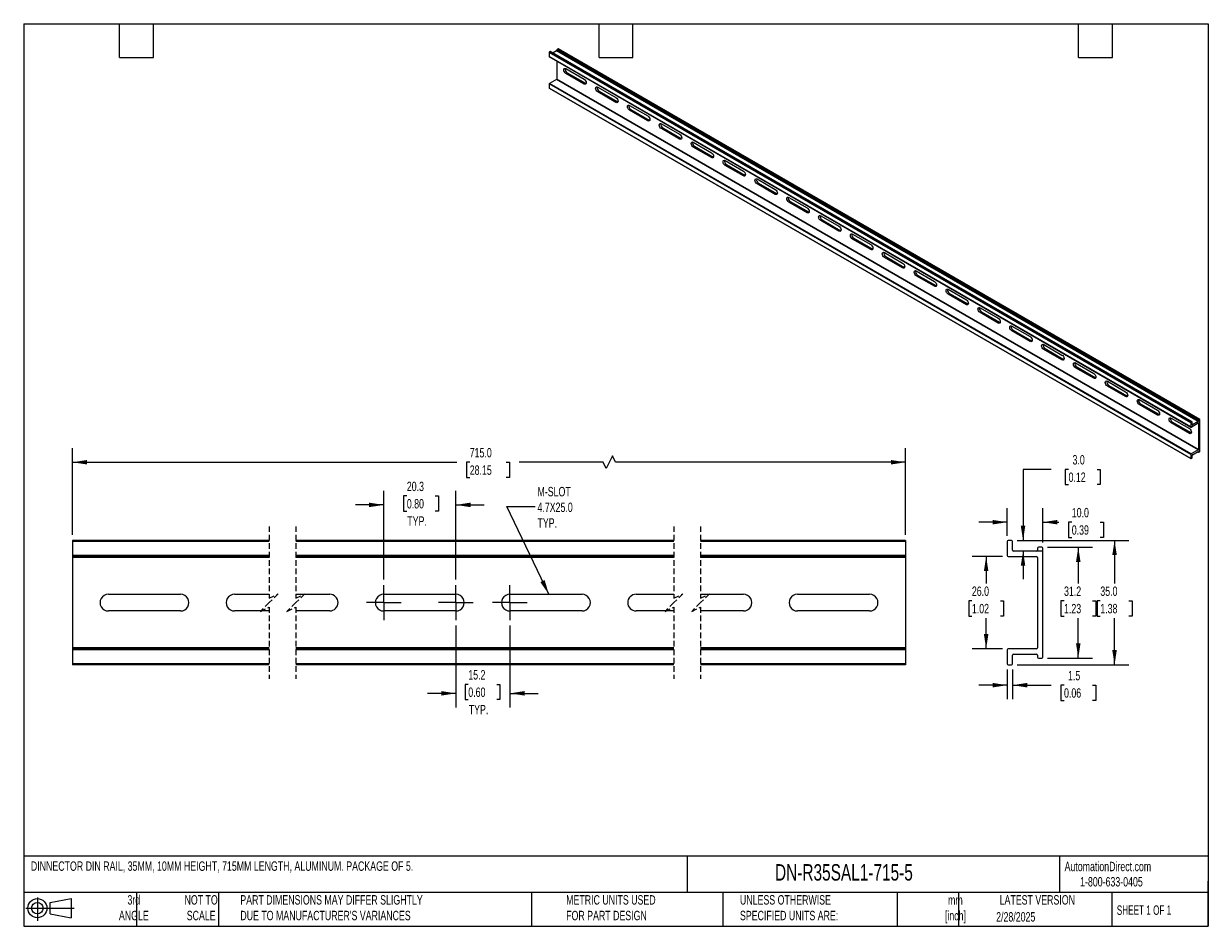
# Model space of a CAD drawing. Header units: millimetres. Extents: x 8 to 341, y 8 to 262.
import ezdxf

# ---------------------------------------------------------------- set-up
doc = ezdxf.new("R2010")
doc.units = ezdxf.units.MM
doc.header["$LTSCALE"] = 1.25
doc.linetypes.add('CENTERX2', pattern=[20.32, 12.7, -2.54, 2.54, -2.54])
doc.linetypes.add('HIDDEN', pattern=[1.905, 1.27, -0.635])
doc.layers.add('CENTER', color=40, linetype='CENTERX2')
doc.layers.add('DIMENSIONS', color=140, linetype='Continuous', lineweight=25)
doc.layers.add('TEXT', color=140, linetype='Continuous', lineweight=25)
doc.styles.add('SLDTEXTSTYLE0', font='TXT', dxfattribs={"width": 0.7})
doc.styles.add('SLDTEXTSTYLE1', font='TXT', dxfattribs={"width": 0.65})
doc.dimstyles.new('SLDDIMSTYLE0', dxfattribs={"dimtxt": 2.69751, "dimasz": 4.1275, "dimexe": 0, "dimexo": 0.0625, "dimgap": 0.674377, "dimtad": 0, "dimtih": 1, "dimtoh": 1, "dimrnd": 1e-09, "dimzin": 12, "dimdsep": 46, "dimtxsty": 'SLDTEXTSTYLE0', "dimsah": 1, "dimcen": 0.09, "dimadec": 0, "dimazin": 3, "dimtfac": 1, "dimtmove": 0, "dimatfit": 0, "dimfxl": 0, "dimfrac": 2, "dimtolj": 1, "dimtzin": 12, "dimarcsym": 0})
doc.dimstyles.new('SLDDIMSTYLE1', dxfattribs={"dimtxt": 2.69751, "dimasz": 4.1275, "dimexe": 0, "dimexo": 0.0625, "dimgap": 0.674377, "dimtad": 0, "dimtih": 1, "dimtoh": 1, "dimrnd": 1e-09, "dimzin": 4, "dimdsep": 46, "dimtxsty": 'SLDTEXTSTYLE0', "dimsah": 1, "dimcen": 0.09, "dimadec": 0, "dimazin": 1, "dimtfac": 1, "dimtofl": 0, "dimtmove": 0, "dimatfit": 3, "dimfxl": 0, "dimfrac": 2, "dimtolj": 1, "dimtzin": 12, "dimarcsym": 0})
doc.dimstyles.new('SLDDIMSTYLE2', dxfattribs={"dimtxt": 0.18, "dimasz": 4.1275, "dimexe": 0, "dimexo": 0.0625, "dimgap": 0, "dimtad": 0, "dimtih": 1, "dimtoh": 1, "dimdec": 0, "dimrnd": 1e-09, "dimzin": 0, "dimdsep": 46, "dimtxsty": 'Standard', "dimsah": 1, "dimcen": 0.09, "dimadec": 0, "dimazin": 0, "dimtfac": 4.1275, "dimtdec": 0, "dimtofl": 0, "dimtmove": 0, "dimatfit": 3, "dimfxl": 0, "dimfrac": 2, "dimtolj": 1, "dimtzin": 0, "dimarcsym": 0})
doc.dimstyles.new('SLDDIMSTYLE3', dxfattribs={"dimtxt": 2.69751, "dimasz": 4.1275, "dimexe": 0, "dimexo": 0.0625, "dimgap": 0.674377, "dimtad": 0, "dimtih": 1, "dimtoh": 1, "dimrnd": 1e-09, "dimzin": 4, "dimdsep": 46, "dimtxsty": 'SLDTEXTSTYLE0', "dimsah": 1, "dimcen": 0.09, "dimadec": 0, "dimazin": 1, "dimtfac": 1, "dimtmove": 0, "dimatfit": 0, "dimfxl": 0, "dimfrac": 2, "dimtolj": 1, "dimtzin": 12, "dimarcsym": 0})
doc.dimstyles.new('SLDDIMSTYLE4', dxfattribs={"dimtxt": 2.69751, "dimasz": 4.1275, "dimexe": 0, "dimexo": 0.0625, "dimgap": 0.674377, "dimtad": 0, "dimtih": 1, "dimtoh": 1, "dimrnd": 1e-09, "dimzin": 12, "dimdsep": 46, "dimtxsty": 'SLDTEXTSTYLE0', "dimsah": 1, "dimcen": 0.09, "dimadec": 0, "dimazin": 3, "dimtfac": 1, "dimtofl": 0, "dimtmove": 0, "dimatfit": 3, "dimfxl": 0, "dimfrac": 2, "dimtolj": 1, "dimtzin": 12, "dimarcsym": 0})

# ---------------------------------------------------------------- blocks, each defined once
blk = doc.blocks.new('Block11')
at = {"color": 7, "linetype": 'Continuous', "lineweight": 18}
for p, q in [((0, 3.6), (13.59, 3.6)), ((3.24, 6.64), (3.24, 0)), ((6.85, 5.21), (12.72, 6.29)), ((6.85, 2), (6.85, 5.21)), ((12.72, 6.29), (12.72, 0.91)), ((6.85, 2), (12.72, 0.91))]:
    blk.add_line(p, q, dxfattribs=at)
for radius in [2.69, 1.61]:
    blk.add_circle((3.24, 3.6), radius, dxfattribs=at)
blk = doc.blocks.new('Block12')
at = {"color": 7, "linetype": 'Continuous'}
blk.add_blockref('Block11', (0, 0), dxfattribs=at)
blk = doc.blocks.new('_D')
at = {"layer": 'DIMENSIONS'}
for p, q in [((129.56, 92.54), (129.56, 69.53)), ((144.76, 92.54), (144.76, 69.53)), ((129.56, 73.49), (121.62, 73.49)), ((133.06, 76.02), (132.16, 76.02)), ((132.16, 76.02), (132.16, 71.73)), ((141.08, 76.02), (141.98, 76.02)), ((141.98, 76.02), (141.98, 71.73)), ((144.76, 73.49), (152.7, 73.49)), ((132.16, 71.73), (133.06, 71.73)), ((141.98, 71.73), (141.08, 71.73))]:
    blk.add_line(p, q, dxfattribs=at)
for points in [[(129.56, 73.49), (125.43, 74.13), (125.43, 72.86)], [(144.76, 73.49), (148.89, 72.86), (148.89, 74.13)]]:
    blk.add_solid(points, dxfattribs=at)
at = {"layer": 'DIMENSIONS', "char_height": 2.646, "attachment_point": 1, "style": 'SLDTEXTSTYLE0'}
for s, insert in [('15.2', (133.06, 80.03)), ('0.60', (133.06, 75.14)), ('TYP.', (133.19, 70.25))]:
    blk.add_mtext(s, dxfattribs=dict(at, insert=insert))
blk = doc.blocks.new('_D_1')
at = {"layer": 'DIMENSIONS'}
for p, q in [((109.26, 105.5), (109.26, 130.49)), ((129.56, 105.5), (129.56, 130.49)), ((115.76, 129.04), (114.85, 129.04)), ((114.85, 129.04), (114.85, 124.76)), ((123.77, 129.04), (124.68, 129.04)), ((124.68, 129.04), (124.68, 124.76)), ((109.26, 126.52), (101.32, 126.52)), ((114.85, 124.76), (115.76, 124.76)), ((124.68, 124.76), (123.77, 124.76)), ((129.56, 126.52), (137.5, 126.52))]:
    blk.add_line(p, q, dxfattribs=at)
for points in [[(109.26, 126.52), (105.13, 127.16), (105.13, 125.89)], [(129.56, 126.52), (133.69, 125.89), (133.69, 127.16)]]:
    blk.add_solid(points, dxfattribs=at)
at = {"layer": 'DIMENSIONS', "char_height": 2.646, "attachment_point": 1, "style": 'SLDTEXTSTYLE0'}
for s, insert in [('20.3', (115.76, 133.06)), ('0.80', (115.76, 128.17)), ('TYP.', (115.89, 123.28))]:
    blk.add_mtext(s, dxfattribs=dict(at, insert=insert))
blk = doc.blocks.new('_D_2')
at = {"layer": 'DIMENSIONS'}
for p, q in [((21.67, 118.11), (21.67, 142.49)), ((173.62, 140.29), (171.86, 136.76)), ((174.5, 138.52), (173.62, 140.29)), ((256.1, 118.11), (256.1, 142.49)), ((21.67, 138.52), (129.8, 138.52)), ((133.46, 138.52), (132.55, 138.52)), ((132.55, 138.52), (132.55, 134.23)), ((143.72, 138.52), (144.62, 138.52)), ((144.62, 138.52), (144.62, 134.23)), ((170.97, 138.52), (147.37, 138.52)), ((171.86, 136.76), (170.97, 138.52)), ((256.1, 138.52), (174.5, 138.52)), ((132.55, 134.23), (133.46, 134.23)), ((144.62, 134.23), (143.72, 134.23))]:
    blk.add_line(p, q, dxfattribs=at)
for points in [[(21.67, 138.52), (25.79, 137.89), (25.79, 139.16)], [(256.1, 138.52), (251.97, 139.16), (251.97, 137.89)]]:
    blk.add_solid(points, dxfattribs=at)
at = {"layer": 'DIMENSIONS', "char_height": 2.646, "attachment_point": 1, "style": 'SLDTEXTSTYLE0'}
for s, insert in [('715.0', (133.46, 142.54)), ('28.15', (133.46, 137.64))]:
    blk.add_mtext(s, dxfattribs=dict(at, insert=insert))
blk = doc.blocks.new('SW_CENTERMARKSYMBOL_0')
at = {"layer": 'CENTER', "color": 0}
for p, q in [((0, 2.54), (0, 4.89)), ((-2.54, 0), (-4.89, 0)), ((0, 0), (-2.54, 0)), ((0, 0), (0, 2.54)), ((0, 0), (0, -2.54)), ((0, 0), (2.54, 0)), ((2.54, 0), (4.89, 0)), ((0, -2.54), (0, -4.89))]:
    blk.add_line(p, q, dxfattribs=at)
blk = doc.blocks.new('SW_CENTERMARKSYMBOL_1')
at = {"layer": 'CENTER', "color": 0}
for p, q in [((0, 2.54), (0, 4.89)), ((-2.54, 0), (-4.89, 0)), ((0, 0), (-2.54, 0)), ((0, 0), (0, 2.54)), ((0, 0), (0, -2.54)), ((0, 0), (2.54, 0)), ((2.54, 0), (4.89, 0)), ((0, -2.54), (0, -4.89))]:
    blk.add_line(p, q, dxfattribs=at)
blk = doc.blocks.new('SW_CENTERMARKSYMBOL_2')
at = {"layer": 'CENTER', "color": 0}
for p, q in [((0, 2.54), (0, 4.89)), ((-2.54, 0), (-4.89, 0)), ((0, 0), (-2.54, 0)), ((0, 0), (0, 2.54)), ((0, 0), (0, -2.54)), ((0, 0), (2.54, 0)), ((2.54, 0), (4.89, 0)), ((0, -2.54), (0, -4.89))]:
    blk.add_line(p, q, dxfattribs=at)
blk = doc.blocks.new('_D_3')
at = {"layer": 'DIMENSIONS'}
for p, q in [((283.4, 112.02), (274.82, 112.02)), ((278.79, 112.02), (278.79, 104.43)), ((274.78, 99.54), (273.88, 99.54)), ((273.88, 99.54), (273.88, 95.25)), ((282.8, 99.54), (283.7, 99.54)), ((283.7, 99.54), (283.7, 95.25)), ((273.88, 95.25), (274.78, 95.25)), ((278.79, 86.02), (278.79, 94.65)), ((283.7, 95.25), (282.8, 95.25)), ((283.4, 86.02), (274.82, 86.02))]:
    blk.add_line(p, q, dxfattribs=at)
for points in [[(278.79, 112.02), (278.16, 107.89), (279.43, 107.89)], [(278.79, 86.02), (279.43, 90.15), (278.16, 90.15)]]:
    blk.add_solid(points, dxfattribs=at)
at = {"layer": 'DIMENSIONS', "char_height": 2.646, "attachment_point": 1, "style": 'SLDTEXTSTYLE0'}
for s, insert in [('26.0', (274.78, 103.56)), ('1.02', (274.78, 98.66))]:
    blk.add_mtext(s, dxfattribs=dict(at, insert=insert))
blk = doc.blocks.new('_D_4')
at = {"layer": 'DIMENSIONS'}
for p, q in [((297.12, 136.52), (289.18, 136.52)), ((289.18, 136.52), (289.18, 116.52)), ((301.98, 136.52), (301.07, 136.52)), ((301.07, 136.52), (301.07, 132.23)), ((310, 136.52), (310.9, 136.52)), ((310.9, 136.52), (310.9, 132.23)), ((301.07, 132.23), (301.98, 132.23)), ((310.9, 132.23), (310, 132.23)), ((287.53, 116.52), (293.15, 116.52)), ((289.18, 113.52), (289.18, 105.58)), ((294.53, 113.52), (293.15, 113.52))]:
    blk.add_line(p, q, dxfattribs=at)
for points in [[(289.18, 116.52), (289.81, 120.65), (288.54, 120.65)], [(289.18, 113.52), (288.54, 109.39), (289.81, 109.39)]]:
    blk.add_solid(points, dxfattribs=at)
at = {"layer": 'DIMENSIONS', "char_height": 2.646, "attachment_point": 1, "style": 'SLDTEXTSTYLE0'}
for s, insert in [('3.0', (303.1, 140.54)), ('0.12', (301.98, 135.64))]:
    blk.add_mtext(s, dxfattribs=dict(at, insert=insert))
blk = doc.blocks.new('_D_5')
at = {"layer": 'DIMENSIONS'}
for p, q in [((284.72, 117.84), (284.72, 125.62)), ((294.72, 115.94), (294.72, 125.62)), ((284.72, 121.66), (276.78, 121.66)), ((294.72, 121.66), (299.23, 121.66)), ((302.89, 121.66), (301.98, 121.66)), ((301.98, 121.66), (301.98, 117.37)), ((310.91, 121.66), (311.81, 121.66)), ((311.81, 121.66), (311.81, 117.37)), ((301.98, 117.37), (302.89, 117.37)), ((311.81, 117.37), (310.91, 117.37))]:
    blk.add_line(p, q, dxfattribs=at)
for points in [[(284.72, 121.66), (280.59, 122.29), (280.59, 121.02)], [(294.72, 121.66), (298.84, 121.02), (298.84, 122.29)]]:
    blk.add_solid(points, dxfattribs=at)
at = {"layer": 'DIMENSIONS', "char_height": 2.646, "attachment_point": 1, "style": 'SLDTEXTSTYLE0'}
for s, insert in [('10.0', (302.89, 125.67)), ('0.39', (302.89, 120.78))]:
    blk.add_mtext(s, dxfattribs=dict(at, insert=insert))
blk = doc.blocks.new('_D_6')
at = {"layer": 'DIMENSIONS'}
for p, q in [((296.03, 114.62), (308.68, 114.62)), ((304.72, 114.62), (304.72, 104.43)), ((300.71, 99.54), (299.8, 99.54)), ((299.8, 99.54), (299.8, 95.25)), ((308.72, 99.54), (309.63, 99.54)), ((309.63, 99.54), (309.63, 95.25)), ((299.8, 95.25), (300.71, 95.25)), ((304.72, 83.42), (304.72, 94.65)), ((309.63, 95.25), (308.72, 95.25)), ((296.03, 83.42), (308.68, 83.42))]:
    blk.add_line(p, q, dxfattribs=at)
for points in [[(304.72, 114.62), (304.08, 110.49), (305.35, 110.49)], [(304.72, 83.42), (305.35, 87.55), (304.08, 87.55)]]:
    blk.add_solid(points, dxfattribs=at)
at = {"layer": 'DIMENSIONS', "char_height": 2.646, "attachment_point": 1, "style": 'SLDTEXTSTYLE0'}
for s, insert in [('31.2', (300.71, 103.56)), ('1.23', (300.71, 98.66))]:
    blk.add_mtext(s, dxfattribs=dict(at, insert=insert))
blk = doc.blocks.new('_D_7')
at = {"layer": 'DIMENSIONS'}
for p, q in [((287.53, 116.52), (318.9, 116.52)), ((314.93, 116.52), (314.93, 104.43)), ((310.92, 99.54), (310.01, 99.54)), ((310.01, 99.54), (310.01, 95.25)), ((318.93, 99.54), (319.84, 99.54)), ((319.84, 99.54), (319.84, 95.25)), ((310.01, 95.25), (310.92, 95.25)), ((314.93, 81.52), (314.93, 94.65)), ((319.84, 95.25), (318.93, 95.25)), ((287.53, 81.52), (318.9, 81.52))]:
    blk.add_line(p, q, dxfattribs=at)
for points in [[(314.93, 116.52), (314.29, 112.39), (315.56, 112.39)], [(314.93, 81.52), (315.56, 85.65), (314.29, 85.65)]]:
    blk.add_solid(points, dxfattribs=at)
at = {"layer": 'DIMENSIONS', "char_height": 2.646, "attachment_point": 1, "style": 'SLDTEXTSTYLE0'}
for s, insert in [('35.0', (310.92, 103.56)), ('1.38', (310.92, 98.66))]:
    blk.add_mtext(s, dxfattribs=dict(at, insert=insert))
blk = doc.blocks.new('_D_8')
at = {"layer": 'DIMENSIONS'}
for p, q in [((284.72, 80.2), (284.72, 71.82)), ((286.22, 80.2), (286.22, 71.82)), ((284.72, 75.79), (276.78, 75.79)), ((286.22, 75.79), (297.05, 75.79)), ((300.71, 75.79), (299.8, 75.79)), ((299.8, 75.79), (299.8, 71.5)), ((308.72, 75.79), (309.63, 75.79)), ((309.63, 75.79), (309.63, 71.5)), ((299.8, 71.5), (300.71, 71.5)), ((309.63, 71.5), (308.72, 71.5))]:
    blk.add_line(p, q, dxfattribs=at)
for points in [[(284.72, 75.79), (280.59, 76.43), (280.59, 75.16)], [(286.22, 75.79), (290.34, 75.16), (290.34, 76.43)]]:
    blk.add_solid(points, dxfattribs=at)
at = {"layer": 'DIMENSIONS', "char_height": 2.646, "attachment_point": 1, "style": 'SLDTEXTSTYLE0'}
for s, insert in [('1.5', (301.83, 79.81)), ('0.06', (300.71, 74.92))]:
    blk.add_mtext(s, dxfattribs=dict(at, insert=insert))

msp = doc.modelspace()

# ---------------------------------------------------------------- linework, layer by layer
for p, q in [((336.385, 149.631), (155.82, 253.869)), ((155.82, 253.869), (155.82, 252.713)), ((156.132, 254.127), (155.888, 253.986)), ((336.453, 149.749), (155.888, 253.986)), ((336.696, 149.889), (156.132, 254.127)), ((336.744, 149.894), (156.179, 254.132)), ((157.899, 254.273), (156.917, 253.706)), ((338.464, 150.035), (157.899, 254.273)), ((338.532, 150.317), (157.967, 254.554)), ((157.967, 254.554), (157.967, 254.39)), ((338.532, 150.152), (157.967, 254.39)), ((158.278, 254.812), (158.035, 254.672)), ((338.599, 150.434), (158.035, 254.672)), ((338.843, 150.574), (158.278, 254.812)), ((338.891, 150.579), (158.326, 254.817)), ((336.385, 148.475), (155.82, 252.713)), ((155.84, 252.669), (336.405, 148.432)), ((157.967, 251.442), (157.967, 246.37)), ((160.518, 249.296), (165.644, 246.337)), ((160.896, 248.144), (160.518, 247.925)), ((165.644, 244.966), (160.518, 247.925)), ((160.896, 248.144), (166.023, 245.185)), ((336.385, 140.737), (155.82, 244.975)), ((155.82, 244.975), (155.82, 243.819)), ((336.385, 139.581), (155.82, 243.819)), ((155.84, 243.775), (336.405, 139.537)), ((157.899, 246.253), (155.888, 245.092)), ((336.453, 140.854), (155.888, 245.092)), ((338.464, 142.015), (157.899, 246.253)), ((338.532, 142.132), (157.967, 246.37)), ((166.023, 245.185), (165.644, 244.966)), ((166.023, 245.185), (166.208, 245.112)), ((169.483, 244.121), (174.609, 241.161)), ((169.862, 242.969), (169.483, 242.75)), ((174.609, 239.791), (169.483, 242.75)), ((169.862, 242.969), (174.988, 240.009)), ((174.988, 240.009), (174.609, 239.791)), ((174.988, 240.009), (175.173, 239.937)), ((178.448, 238.945), (183.574, 235.986)), ((178.827, 237.793), (178.448, 237.575)), ((183.574, 234.615), (178.448, 237.575)), ((178.827, 237.793), (183.953, 234.834)), ((183.953, 234.834), (183.574, 234.615)), ((183.953, 234.834), (184.138, 234.761)), ((187.413, 233.77), (192.539, 230.81)), ((187.792, 232.618), (187.413, 232.399)), ((192.539, 229.44), (187.413, 232.399)), ((187.792, 232.618), (192.918, 229.658)), ((192.918, 229.658), (192.539, 229.44)), ((192.918, 229.658), (193.103, 229.586)), ((196.378, 228.594), (201.505, 225.635)), ((196.757, 227.442), (196.378, 227.224)), ((201.505, 224.264), (196.378, 227.224)), ((196.757, 227.442), (201.883, 224.483)), ((201.883, 224.483), (201.505, 224.264)), ((201.883, 224.483), (202.068, 224.41)), ((205.343, 223.419), (210.47, 220.459)), ((205.722, 222.267), (205.343, 222.048)), ((210.47, 219.089), (205.343, 222.048)), ((205.722, 222.267), (210.848, 219.307)), ((210.848, 219.307), (210.47, 219.089)), ((210.848, 219.307), (211.034, 219.235)), ((214.308, 218.243), (219.435, 215.284)), ((214.687, 217.091), (214.308, 216.873)), ((219.435, 213.913), (214.308, 216.873)), ((214.687, 217.091), (219.814, 214.132)), ((219.814, 214.132), (219.435, 213.913)), ((219.814, 214.132), (219.999, 214.059)), ((223.273, 213.068), (228.4, 210.108)), ((223.652, 211.916), (223.273, 211.697)), ((228.4, 208.738), (223.273, 211.697)), ((223.652, 211.916), (228.779, 208.957)), ((228.779, 208.957), (228.4, 208.738)), ((228.779, 208.957), (228.964, 208.884)), ((232.238, 207.893), (237.365, 204.933)), ((232.617, 206.741), (232.238, 206.522)), ((232.617, 206.741), (237.744, 203.781)), ((237.365, 203.562), (232.238, 206.522)), ((237.744, 203.781), (237.365, 203.562)), ((237.744, 203.781), (237.929, 203.708)), ((241.204, 202.717), (246.33, 199.758)), ((241.582, 201.565), (241.204, 201.346)), ((246.33, 198.387), (241.204, 201.346)), ((241.582, 201.565), (246.709, 198.606)), ((246.709, 198.606), (246.33, 198.387)), ((246.709, 198.606), (246.894, 198.533)), ((250.169, 197.542), (255.295, 194.582)), ((250.547, 196.39), (250.169, 196.171)), ((255.295, 193.212), (250.169, 196.171)), ((250.547, 196.39), (255.674, 193.43)), ((255.674, 193.43), (255.295, 193.212)), ((255.674, 193.43), (255.859, 193.358)), ((259.134, 192.366), (264.26, 189.407)), ((259.513, 191.214), (259.134, 190.996)), ((264.26, 188.036), (259.134, 190.996)), ((259.513, 191.214), (264.639, 188.255)), ((264.639, 188.255), (264.26, 188.036)), ((264.639, 188.255), (264.824, 188.182)), ((268.099, 187.191), (273.225, 184.231)), ((268.478, 186.039), (268.099, 185.82)), ((273.225, 182.861), (268.099, 185.82)), ((268.478, 186.039), (273.604, 183.079)), ((273.604, 183.079), (273.225, 182.861)), ((273.604, 183.079), (273.789, 183.007)), ((277.064, 182.015), (282.19, 179.056)), ((277.443, 180.863), (277.064, 180.645)), ((282.19, 177.685), (277.064, 180.645)), ((277.443, 180.863), (282.569, 177.904)), ((282.569, 177.904), (282.19, 177.685)), ((282.569, 177.904), (282.754, 177.831)), ((286.029, 176.84), (291.156, 173.88)), ((286.408, 175.688), (286.029, 175.469)), ((291.156, 172.51), (286.029, 175.469)), ((286.408, 175.688), (291.534, 172.728)), ((291.534, 172.728), (291.156, 172.51)), ((291.534, 172.728), (291.719, 172.656)), ((294.994, 171.664), (300.121, 168.705)), ((295.373, 170.512), (294.994, 170.294)), ((300.121, 167.334), (294.994, 170.294)), ((295.373, 170.512), (300.5, 167.553)), ((300.5, 167.553), (300.121, 167.334)), ((300.5, 167.553), (300.685, 167.48)), ((303.959, 166.489), (309.086, 163.529)), ((304.338, 165.337), (303.959, 165.118)), ((309.086, 162.159), (303.959, 165.118)), ((304.338, 165.337), (309.465, 162.378)), ((309.465, 162.378), (309.086, 162.159)), ((309.465, 162.378), (309.65, 162.305)), ((312.924, 161.314), (318.051, 158.354)), ((313.303, 160.162), (312.924, 159.943)), ((313.303, 160.162), (318.43, 157.202)), ((318.051, 156.983), (312.924, 159.943)), ((318.43, 157.202), (318.051, 156.983)), ((318.43, 157.202), (318.615, 157.129)), ((321.889, 156.138), (327.016, 153.179)), ((322.268, 154.986), (321.889, 154.767)), ((327.016, 151.808), (321.889, 154.767)), ((322.268, 154.986), (327.395, 152.027)), ((327.395, 152.027), (327.016, 151.808)), ((327.395, 152.027), (327.58, 151.954)), ((330.855, 150.963), (335.981, 148.003)), ((338.464, 150.035), (336.832, 149.092)), ((338.532, 150.317), (338.532, 150.152)), ((338.843, 150.574), (338.599, 150.434)), ((338.911, 141.593), (338.911, 150.535)), ((331.233, 149.811), (330.855, 149.592)), ((335.981, 146.633), (330.855, 149.592)), ((331.233, 149.811), (336.36, 146.851)), ((336.36, 146.851), (335.981, 146.633)), ((336.36, 146.851), (336.545, 146.779)), ((336.385, 149.631), (336.385, 148.475)), ((336.696, 149.889), (336.453, 149.749)), ((336.453, 148.436), (338.464, 149.597)), ((336.764, 149.132), (336.764, 149.85)), ((336.832, 149.092), (336.764, 149.132)), ((338.532, 149.558), (338.464, 149.597)), ((338.532, 149.558), (338.532, 142.132)), ((336.385, 140.737), (336.385, 139.581)), ((338.464, 142.015), (336.453, 140.854)), ((336.764, 139.8), (336.764, 140.518)), ((336.832, 140.635), (338.464, 141.578)), ((338.294, 141.479), (338.552, 141.33)), ((338.532, 141.374), (338.322, 141.496)), ((338.532, 141.539), (338.464, 141.578)), ((338.532, 141.539), (338.532, 141.374)), ((338.599, 141.335), (338.843, 141.476)), ((336.453, 139.542), (336.696, 139.682)), ((77.034, 116.521), (21.667, 116.521)), ((21.667, 116.521), (21.667, 116.253)), ((77.034, 116.253), (21.667, 116.253)), ((21.667, 116.253), (21.667, 112.289)), ((190.929, 116.521), (84.534, 116.521)), ((190.929, 116.253), (84.534, 116.253)), ((256.1, 116.521), (198.429, 116.521)), ((256.1, 116.253), (198.429, 116.253)), ((256.1, 116.521), (256.1, 116.253)), ((256.1, 116.253), (256.1, 112.289)), ((284.715, 116.253), (284.715, 112.289)), ((285.947, 116.521), (284.983, 116.521)), ((286.215, 113.789), (286.215, 116.253)), ((292.947, 113.521), (286.483, 113.521)), ((293.215, 114.353), (293.215, 113.789)), ((294.447, 114.621), (293.483, 114.621)), ((294.715, 83.689), (294.715, 114.353)), ((77.034, 112.289), (21.667, 112.289)), ((21.667, 112.289), (21.667, 112.021)), ((77.034, 112.021), (21.667, 112.021)), ((21.667, 112.021), (21.667, 111.753)), ((77.034, 111.753), (21.667, 111.753)), ((21.667, 111.753), (21.667, 86.289)), ((190.929, 112.289), (84.534, 112.289)), ((190.929, 112.021), (84.534, 112.021)), ((190.929, 111.753), (84.534, 111.753)), ((256.1, 112.289), (198.429, 112.289)), ((256.1, 112.021), (198.429, 112.021)), ((256.1, 111.753), (198.429, 111.753)), ((256.1, 112.289), (256.1, 112.021)), ((256.1, 112.021), (256.1, 111.753)), ((256.1, 111.753), (256.1, 86.289)), ((284.983, 112.021), (292.947, 112.021)), ((293.215, 111.753), (293.215, 86.289)), ((31.767, 101.371), (52.067, 101.371)), ((67.267, 101.371), (77.034, 101.371)), ((84.534, 101.371), (94.061, 101.371)), ((109.261, 101.371), (129.561, 101.371)), ((144.761, 101.371), (165.061, 101.371)), ((180.261, 101.371), (190.929, 101.371)), ((198.429, 101.371), (210.5, 101.371)), ((225.7, 101.371), (246, 101.371)), ((52.067, 96.671), (31.767, 96.671)), ((77.034, 96.671), (67.267, 96.671)), ((94.061, 96.671), (84.534, 96.671)), ((129.561, 96.671), (109.261, 96.671)), ((165.061, 96.671), (144.761, 96.671)), ((190.929, 96.671), (180.261, 96.671)), ((210.5, 96.671), (198.429, 96.671)), ((246, 96.671), (225.7, 96.671)), ((77.034, 86.289), (21.667, 86.289)), ((21.667, 86.289), (21.667, 86.021)), ((77.034, 86.021), (21.667, 86.021)), ((21.667, 86.021), (21.667, 85.753)), ((77.034, 85.753), (21.667, 85.753)), ((21.667, 85.753), (21.667, 81.789)), ((190.929, 86.289), (84.534, 86.289)), ((190.929, 86.021), (84.534, 86.021)), ((190.929, 85.753), (84.534, 85.753)), ((256.1, 86.289), (198.429, 86.289)), ((256.1, 86.021), (198.429, 86.021)), ((256.1, 85.753), (198.429, 85.753)), ((256.1, 86.289), (256.1, 86.021)), ((256.1, 86.021), (256.1, 85.753)), ((256.1, 85.753), (256.1, 81.789)), ((284.715, 85.753), (284.715, 81.789)), ((292.947, 86.021), (284.983, 86.021)), ((286.215, 81.789), (286.215, 84.253)), ((286.483, 84.521), (292.947, 84.521)), ((293.215, 84.253), (293.215, 83.689)), ((293.483, 83.421), (294.447, 83.421)), ((77.034, 81.789), (21.667, 81.789)), ((21.667, 81.789), (21.667, 81.521)), ((77.034, 81.521), (21.667, 81.521)), ((190.929, 81.789), (84.534, 81.789)), ((190.929, 81.521), (84.534, 81.521)), ((256.1, 81.789), (198.429, 81.789)), ((256.1, 81.521), (198.429, 81.521)), ((256.1, 81.789), (256.1, 81.521)), ((284.983, 81.521), (285.947, 81.521))]:
    msp.add_line(p, q)
at = {"color": 7, "linetype": 'HIDDEN', "lineweight": 18}
for p, q in [((77.034, 120.49), (77.034, 100.271)), ((84.534, 120.49), (84.534, 100.271)), ((190.929, 120.49), (190.929, 100.271)), ((198.429, 120.49), (198.429, 100.271)), ((77.034, 100.271), (79.534, 101.521)), ((79.534, 101.521), (77.034, 99.021)), ((84.534, 100.271), (87.034, 101.521)), ((87.034, 101.521), (84.534, 99.021)), ((190.929, 100.271), (193.429, 101.521)), ((193.429, 101.521), (190.929, 99.021)), ((198.429, 100.271), (200.929, 101.521)), ((200.929, 101.521), (198.429, 99.021)), ((77.034, 99.021), (74.534, 96.521)), ((74.534, 96.521), (77.034, 97.771)), ((77.034, 97.771), (77.034, 77.552)), ((84.534, 99.021), (82.034, 96.521)), ((82.034, 96.521), (84.534, 97.771)), ((84.534, 97.771), (84.534, 77.552)), ((190.929, 99.021), (188.429, 96.521)), ((188.429, 96.521), (190.929, 97.771)), ((190.929, 97.771), (190.929, 77.552)), ((198.429, 99.021), (195.929, 96.521)), ((195.929, 96.521), (198.429, 97.771)), ((198.429, 97.771), (198.429, 77.552))]:
    msp.add_line(p, q, dxfattribs=at)
at = {"flags": 128}
for points in [[(160.518, 247.925), (160.291, 248.109), (160.098, 248.368), (159.969, 248.665), (159.924, 248.953), (159.969, 249.19), (160.098, 249.338), (160.291, 249.375), (160.518, 249.296)], [(165.644, 246.337), (165.871, 246.153), (166.064, 245.894), (166.192, 245.597), (166.238, 245.309), (166.192, 245.073), (166.064, 244.924), (165.871, 244.887), (165.644, 244.966)], [(169.483, 242.75), (169.256, 242.933), (169.063, 243.193), (168.934, 243.49), (168.889, 243.778), (168.934, 244.014), (169.063, 244.162), (169.256, 244.2), (169.483, 244.121)], [(174.609, 241.161), (174.836, 240.978), (175.029, 240.718), (175.158, 240.422), (175.203, 240.133), (175.158, 239.897), (175.029, 239.749), (174.836, 239.712), (174.609, 239.791)], [(178.448, 237.575), (178.221, 237.758), (178.028, 238.018), (177.9, 238.314), (177.854, 238.602), (177.9, 238.839), (178.028, 238.987), (178.221, 239.024), (178.448, 238.945)], [(183.574, 235.986), (183.801, 235.802), (183.994, 235.543), (184.123, 235.246), (184.168, 234.958), (184.123, 234.722), (183.994, 234.574), (183.801, 234.536), (183.574, 234.615)], [(187.413, 232.399), (187.186, 232.582), (186.993, 232.842), (186.865, 233.139), (186.819, 233.427), (186.865, 233.663), (186.993, 233.811), (187.186, 233.849), (187.413, 233.77)], [(192.539, 230.81), (192.767, 230.627), (192.959, 230.367), (193.088, 230.071), (193.133, 229.782), (193.088, 229.546), (192.959, 229.398), (192.767, 229.361), (192.539, 229.44)], [(196.378, 227.224), (196.151, 227.407), (195.958, 227.667), (195.83, 227.963), (195.785, 228.252), (195.83, 228.488), (195.958, 228.636), (196.151, 228.673), (196.378, 228.594)], [(201.505, 225.635), (201.732, 225.452), (201.924, 225.192), (202.053, 224.895), (202.098, 224.607), (202.053, 224.371), (201.924, 224.223), (201.732, 224.185), (201.505, 224.264)], [(205.343, 222.048), (205.116, 222.232), (204.923, 222.491), (204.795, 222.788), (204.75, 223.076), (204.795, 223.312), (204.923, 223.46), (205.116, 223.498), (205.343, 223.419)], [(210.47, 220.459), (210.697, 220.276), (210.889, 220.016), (211.018, 219.72), (211.063, 219.431), (211.018, 219.195), (210.889, 219.047), (210.697, 219.01), (210.47, 219.089)], [(214.308, 216.873), (214.081, 217.056), (213.889, 217.316), (213.76, 217.612), (213.715, 217.901), (213.76, 218.137), (213.889, 218.285), (214.081, 218.322), (214.308, 218.243)], [(219.435, 215.284), (219.662, 215.101), (219.854, 214.841), (219.983, 214.544), (220.028, 214.256), (219.983, 214.02), (219.854, 213.872), (219.662, 213.834), (219.435, 213.913)], [(223.273, 211.697), (223.046, 211.881), (222.854, 212.14), (222.725, 212.437), (222.68, 212.725), (222.725, 212.961), (222.854, 213.109), (223.046, 213.147), (223.273, 213.068)], [(228.4, 210.108), (228.627, 209.925), (228.82, 209.666), (228.948, 209.369), (228.993, 209.081), (228.948, 208.844), (228.82, 208.696), (228.627, 208.659), (228.4, 208.738)], [(232.238, 206.522), (232.011, 206.705), (231.819, 206.965), (231.69, 207.261), (231.645, 207.55), (231.69, 207.786), (231.819, 207.934), (232.011, 207.971), (232.238, 207.893)], [(237.365, 204.933), (237.592, 204.75), (237.785, 204.49), (237.913, 204.193), (237.958, 203.905), (237.913, 203.669), (237.785, 203.521), (237.592, 203.483), (237.365, 203.562)], [(241.204, 201.346), (240.976, 201.53), (240.784, 201.789), (240.655, 202.086), (240.61, 202.374), (240.655, 202.611), (240.784, 202.759), (240.976, 202.796), (241.204, 202.717)], [(246.33, 199.758), (246.557, 199.574), (246.75, 199.315), (246.878, 199.018), (246.924, 198.73), (246.878, 198.494), (246.75, 198.345), (246.557, 198.308), (246.33, 198.387)], [(250.169, 196.171), (249.942, 196.354), (249.749, 196.614), (249.62, 196.911), (249.575, 197.199), (249.62, 197.435), (249.749, 197.583), (249.942, 197.621), (250.169, 197.542)], [(255.295, 194.582), (255.522, 194.399), (255.715, 194.139), (255.843, 193.843), (255.889, 193.554), (255.843, 193.318), (255.715, 193.17), (255.522, 193.133), (255.295, 193.212)], [(259.134, 190.996), (258.907, 191.179), (258.714, 191.439), (258.585, 191.735), (258.54, 192.023), (258.585, 192.26), (258.714, 192.408), (258.907, 192.445), (259.134, 192.366)], [(264.26, 189.407), (264.487, 189.223), (264.68, 188.964), (264.809, 188.667), (264.854, 188.379), (264.809, 188.143), (264.68, 187.995), (264.487, 187.957), (264.26, 188.036)], [(268.099, 185.82), (267.872, 186.003), (267.679, 186.263), (267.551, 186.56), (267.505, 186.848), (267.551, 187.084), (267.679, 187.232), (267.872, 187.27), (268.099, 187.191)], [(273.225, 184.231), (273.452, 184.048), (273.645, 183.788), (273.774, 183.492), (273.819, 183.203), (273.774, 182.967), (273.645, 182.819), (273.452, 182.782), (273.225, 182.861)], [(277.064, 180.645), (276.837, 180.828), (276.644, 181.088), (276.516, 181.384), (276.471, 181.673), (276.516, 181.909), (276.644, 182.057), (276.837, 182.094), (277.064, 182.015)], [(282.19, 179.056), (282.418, 178.873), (282.61, 178.613), (282.739, 178.316), (282.784, 178.028), (282.739, 177.792), (282.61, 177.644), (282.418, 177.606), (282.19, 177.685)], [(286.029, 175.469), (285.802, 175.653), (285.609, 175.912), (285.481, 176.209), (285.436, 176.497), (285.481, 176.733), (285.609, 176.881), (285.802, 176.919), (286.029, 176.84)], [(291.156, 173.88), (291.383, 173.697), (291.575, 173.437), (291.704, 173.141), (291.749, 172.852), (291.704, 172.616), (291.575, 172.468), (291.383, 172.431), (291.156, 172.51)], [(294.994, 170.294), (294.767, 170.477), (294.575, 170.737), (294.446, 171.033), (294.401, 171.322), (294.446, 171.558), (294.575, 171.706), (294.767, 171.743), (294.994, 171.664)], [(300.121, 168.705), (300.348, 168.522), (300.54, 168.262), (300.669, 167.965), (300.714, 167.677), (300.669, 167.441), (300.54, 167.293), (300.348, 167.255), (300.121, 167.334)], [(303.959, 165.118), (303.732, 165.302), (303.54, 165.561), (303.411, 165.858), (303.366, 166.146), (303.411, 166.382), (303.54, 166.53), (303.732, 166.568), (303.959, 166.489)], [(309.086, 163.529), (309.313, 163.346), (309.505, 163.087), (309.634, 162.79), (309.679, 162.502), (309.634, 162.265), (309.505, 162.117), (309.313, 162.08), (309.086, 162.159)], [(312.924, 159.943), (312.697, 160.126), (312.505, 160.386), (312.376, 160.682), (312.331, 160.971), (312.376, 161.207), (312.505, 161.355), (312.697, 161.392), (312.924, 161.314)], [(318.051, 158.354), (318.278, 158.171), (318.471, 157.911), (318.599, 157.614), (318.644, 157.326), (318.599, 157.09), (318.471, 156.942), (318.278, 156.904), (318.051, 156.983)], [(321.889, 154.767), (321.662, 154.951), (321.47, 155.21), (321.341, 155.507), (321.296, 155.795), (321.341, 156.032), (321.47, 156.18), (321.662, 156.217), (321.889, 156.138)], [(327.016, 153.179), (327.243, 152.995), (327.436, 152.736), (327.564, 152.439), (327.609, 152.151), (327.564, 151.915), (327.436, 151.766), (327.243, 151.729), (327.016, 151.808)], [(330.855, 149.592), (330.627, 149.775), (330.435, 150.035), (330.306, 150.332), (330.261, 150.62), (330.306, 150.856), (330.435, 151.004), (330.627, 151.042), (330.855, 150.963)], [(335.981, 148.003), (336.208, 147.82), (336.401, 147.56), (336.529, 147.264), (336.575, 146.975), (336.529, 146.739), (336.401, 146.591), (336.208, 146.554), (335.981, 146.633)]]:
    msp.add_lwpolyline(points, dxfattribs=at)
for centre, radius, start, end in [((155.967, 253.863), 0.147, 122.60548, 177.39452), ((156.16, 254.088), 0.0481, 65.69288, 125.61758), ((157.82, 254.397), 0.147, 302.60548, 357.39452), ((158.114, 254.548), 0.147, 122.60548, 177.39452), ((158.306, 254.773), 0.0481, 65.69288, 125.61758), ((155.866, 252.707), 0.0459, 172.74417, 235.94365), ((161.497, 249.163), 1.183, 169.96929, 239.47676), ((155.967, 244.968), 0.147, 122.60548, 177.39452), ((155.866, 243.813), 0.0459, 172.74417, 235.94365), ((157.82, 246.377), 0.147, 302.60548, 357.39452), ((170.462, 243.987), 1.183, 169.96929, 239.47676), ((179.427, 238.812), 1.183, 169.96929, 239.47676), ((188.392, 233.636), 1.183, 169.96929, 239.47676), ((197.357, 228.461), 1.183, 169.96929, 239.47676), ((206.323, 223.286), 1.183, 169.96929, 239.47676), ((215.288, 218.11), 1.183, 169.96929, 239.47676), ((224.253, 212.935), 1.183, 169.96929, 239.47676), ((233.218, 207.759), 1.183, 169.96929, 239.47676), ((242.183, 202.584), 1.183, 169.96929, 239.47676), ((251.148, 197.408), 1.183, 169.96929, 239.47676), ((260.113, 192.233), 1.183, 169.96929, 239.47676), ((269.078, 187.057), 1.183, 169.96929, 239.47676), ((278.043, 181.882), 1.183, 169.96929, 239.47676), ((287.008, 176.707), 1.183, 169.96929, 239.47676), ((295.974, 171.531), 1.183, 169.96929, 239.47676), ((304.939, 166.356), 1.183, 169.96929, 239.47676), ((313.904, 161.18), 1.183, 169.96929, 239.47676), ((322.869, 156.005), 1.183, 169.96929, 239.47676), ((331.834, 150.829), 1.183, 169.96929, 239.47676), ((338.385, 150.159), 0.147, 302.60548, 357.39452), ((338.679, 150.31), 0.147, 122.60548, 177.39452), ((338.869, 150.542), 0.0418, 350.78596, 129.20329), ((336.532, 149.625), 0.147, 122.60548, 177.39452), ((336.426, 148.469), 0.0418, 170.78596, 309.20329), ((336.723, 149.857), 0.0418, 350.78596, 129.20329), ((336.805, 149.125), 0.0418, 170.78596, 309.20329), ((338.49, 149.565), 0.0418, 350.78596, 129.20329), ((336.532, 140.73), 0.147, 122.60548, 177.39452), ((336.911, 140.512), 0.147, 122.60548, 177.39452), ((338.385, 142.139), 0.147, 302.60548, 357.39452), ((338.49, 141.545), 0.0418, 350.78596, 129.20329), ((338.573, 141.368), 0.0418, 170.78596, 309.20329), ((338.764, 141.6), 0.147, 302.60548, 357.39452), ((336.426, 139.574), 0.0418, 170.78596, 309.20329), ((336.617, 139.806), 0.147, 302.60548, 357.39452), ((284.983, 116.253), 0.268, 90, 180), ((285.947, 116.253), 0.268, 0, 90), ((286.483, 113.789), 0.268, 180, 270), ((292.947, 113.789), 0.268, 270, 0), ((293.483, 114.353), 0.268, 90, 180), ((294.447, 114.353), 0.268, 0, 90), ((284.983, 112.289), 0.268, 180, 270), ((292.947, 111.753), 0.268, 0, 90), ((31.767, 99.021), 2.35, 89.99994, 270.00006), ((52.067, 99.021), 2.35, 269.99994, 90.00006), ((67.267, 99.021), 2.35, 89.99994, 270.00006), ((94.061, 99.021), 2.35, 270.00003, 89.99997), ((109.261, 99.021), 2.35, 89.99998, 270.00002), ((129.561, 99.021), 2.35, 269.99999, 90.00001), ((144.761, 99.021), 2.35, 89.99999, 270.00001), ((165.061, 99.021), 2.35, 269.99998, 90.00002), ((180.261, 99.021), 2.35, 90.00003, 269.99997), ((210.5, 99.021), 2.35, 269.99994, 90.00006), ((225.7, 99.021), 2.35, 89.99994, 270.00006), ((246, 99.021), 2.35, 269.99994, 90.00006), ((284.983, 85.753), 0.268, 90, 180), ((286.483, 84.253), 0.268, 90, 180), ((292.947, 86.289), 0.268, 270, 0), ((292.947, 84.253), 0.268, 0, 90), ((293.483, 83.689), 0.268, 180, 270), ((294.447, 83.689), 0.268, 270, 0), ((284.983, 81.789), 0.268, 180, 270), ((285.947, 81.789), 0.268, 270, 0)]:
    msp.add_arc(centre, radius, start, end)
at = {"layer": 'TEXT'}
for p, q in [((7.937, 261.937), (341.312, 261.937)), ((7.937, 261.937), (7.937, 7.937)), ((34.925, 252.412), (34.925, 261.937)), ((44.45, 252.412), (44.45, 261.937)), ((169.863, 252.412), (169.863, 261.937)), ((179.387, 252.412), (179.387, 261.937)), ((304.8, 252.412), (304.8, 261.937)), ((314.325, 252.412), (314.325, 261.937)), ((341.312, 261.937), (341.312, 7.937)), ((34.925, 252.412), (44.45, 252.412)), ((169.863, 252.412), (179.387, 252.412)), ((304.8, 252.412), (314.325, 252.412)), ((341.312, 27.658), (7.937, 27.658)), ((194.699, 27.658), (194.699, 17.462)), ((299.469, 27.658), (299.469, 17.462)), ((341.312, 7.937), (341.312, 20.637)), ((341.312, 17.462), (7.937, 17.462)), ((39.687, 17.462), (39.687, 7.937)), ((62.765, 17.462), (62.765, 7.937)), ((150.808, 17.462), (150.808, 7.937)), ((204.725, 17.462), (204.725, 7.937)), ((253.78, 17.462), (253.78, 7.937)), ((271.015, 17.462), (271.015, 7.937)), ((314.186, 17.462), (314.186, 7.937)), ((7.937, 7.937), (341.312, 7.937))]:
    msp.add_line(p, q, dxfattribs=at)

# ---------------------------------------------------------------- block references
at = {"layer": 'CENTER'}
for name, p in [('SW_CENTERMARKSYMBOL_0', (109.261, 99.021)), ('SW_CENTERMARKSYMBOL_1', (129.561, 99.021)), ('SW_CENTERMARKSYMBOL_2', (144.761, 99.021))]:
    msp.add_blockref(name, p, dxfattribs=at)
at = {"layer": 'TEXT'}
msp.add_blockref('Block12', (8.547, 9.442), dxfattribs=at)

# ---------------------------------------------------------------- texts
at = {"color": 179, "linetype": 'Continuous', "lineweight": 18, "char_height": 2.64583, "attachment_point": 1, "style": 'SLDTEXTSTYLE0'}
for s, insert in [('AutomationDirect.com', (300.869, 26.096)), ('1-800-633-0405', (305.239, 21.796))]:
    msp.add_mtext(s, dxfattribs=dict(at, insert=insert))
at = {"layer": 'DIMENSIONS', "insert": (152.53, 131.585), "char_height": 2.64583, "attachment_point": 1, "style": 'SLDTEXTSTYLE0'}
msp.add_mtext('M-SLOT^J4.7X25.0^JTYP.', dxfattribs=at)
at = {"layer": 'TEXT'}
for s, insert, char_height, attachment_point, style in [('DINNECTOR DIN RAIL, 35MM, 10MM HEIGHT, 715MM LENGTH, ALUMINUM. PACKAGE OF 5.', (9.957, 26.203), 2.64583, 1, 'SLDTEXTSTYLE0'), ('DN-R35SAL1-715-5', (219.377, 25.428), 4.63021, 1, 'SLDTEXTSTYLE0'), ('3rd^JANGLE', (38.936, 16.705), 2.6458, 2, 'SLDTEXTSTYLE0'), ('NOT TO^JSCALE', (57.879, 16.705), 2.64583, 2, 'SLDTEXTSTYLE0'), ("PART DIMENSIONS MAY DIFFER SLIGHTLY ^JDUE TO MANUFACTURER'S VARIANCES", (68.899, 16.705), 2.64583, 1, 'SLDTEXTSTYLE0'), ('METRIC UNITS USED ^JFOR PART DESIGN', (160.598, 16.705), 2.64583, 1, 'SLDTEXTSTYLE0'), ('UNLESS OTHERWISE ^JSPECIFIED UNITS ARE:', (209.51, 16.705), 2.64583, 1, 'SLDTEXTSTYLE0'), ('LATEST VERSION', (293.19, 16.705), 2.64583, 2, 'SLDTEXTSTYLE0'), ('mm^J[inch]', (270.146, 16.661), 2.6458, 2, 'SLDTEXTSTYLE0'), ('SHEET 1 OF 1', (315.552, 13.814), 2.64583, 1, 'SLDTEXTSTYLE1'), ('2/28/2025', (287.127, 11.921), 2.6458, 2, 'SLDTEXTSTYLE0')]:
    msp.add_mtext(s, dxfattribs=dict(at, insert=insert, char_height=char_height, attachment_point=attachment_point, style=style))

# ---------------------------------------------------------------- dimensions: what is measured, and where the dimension line sits
at = {"layer": 'DIMENSIONS'}
for base, p1, p2, text, dimstyle, picture, middle in [((256.1, 138.521), (21.667, 116.521), (256.1, 116.521), '715.0', 'SLDDIMSTYLE1', '_D_2', (138.587, 138.521)), ((129.561, 126.521), (109.261, 103.911), (129.561, 103.911), '<>\\PTYP.', 'SLDDIMSTYLE0', '_D_1', (119.766, 126.521)), ((144.761, 73.494), (129.561, 94.131), (144.761, 94.131), '<>\\PTYP.', 'SLDDIMSTYLE0', '_D', (137.07, 73.494))]:
    dim = msp.add_linear_dim(base=base, p1=p1, p2=p2, text=text, dimstyle=dimstyle, dxfattribs=at)
    dim.commit()
    dim.dimension.update_dxf_attribs({"geometry": picture, "text_midpoint": middle, "dimtype": 160})
for base, p1, p2, angle, dimstyle, picture, middle in [((289.18, 116.521), (286.483, 113.521), (285.947, 116.521), 90, 'SLDDIMSTYLE3', '_D_4', (289.18, 136.521)), ((294.715, 121.656), (284.715, 116.253), (294.715, 114.353), 0, 'SLDDIMSTYLE3', '_D_5', (306.898, 121.656)), ((314.926, 81.521), (285.947, 116.521), (285.947, 81.521), 90, 'SLDDIMSTYLE1', '_D_7', (314.926, 99.541)), ((304.715, 83.421), (294.447, 114.621), (294.447, 83.421), 90, 'SLDDIMSTYLE4', '_D_6', (304.715, 99.541)), ((278.79, 86.021), (284.983, 112.021), (284.983, 86.021), 90, 'SLDDIMSTYLE1', '_D_3', (278.79, 99.541)), ((286.215, 75.792), (284.715, 81.789), (286.215, 81.789), 0, 'SLDDIMSTYLE0', '_D_8', (304.715, 75.792))]:
    dim = msp.add_linear_dim(base=base, p1=p1, p2=p2, angle=angle, dimstyle=dimstyle, dxfattribs=at)
    dim.commit()
    dim.dimension.update_dxf_attribs({"geometry": picture, "text_midpoint": middle, "dimtype": 160})

# ---------------------------------------------------------------- leaders
msp.add_leader([(155.717, 101.371), (143.94, 126.061), (151.877, 126.061)], dimstyle='SLDDIMSTYLE2', dxfattribs=at)

doc.saveas('drawing.dxf')
